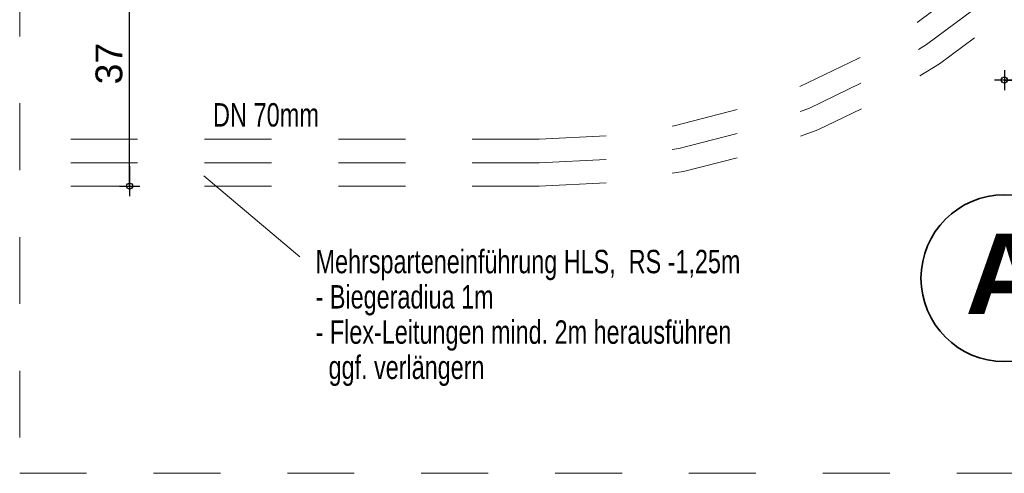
# Model space of a CAD drawing. Header units: metres. Extents: x 1333.9 to 1416.6, y -82.7 to -2.5.
# Tile 140 of 160: x 1412.885 to 1414.356, y -74.327 to -73.648. Entities that reach past the tile are written whole.
import ezdxf

# ---------------------------------------------------------------- set-up
doc = ezdxf.new("R2010")
doc.units = ezdxf.units.M
doc.header["$PDMODE"] = 65
for name, pattern in [('AUSGEZOGEN', [0]), ('GETRENNT2_S10', [0.225, 0.1, -0.05, 0, -0.025, 0, -0.05]), ('STRICHLINIE2_S3', [0.055, 0.04, -0.015]), ('STRICHLINIE_S4', [0.08, 0.06, -0.02])]:
    doc.linetypes.add(name, pattern=pattern)
for name, color, linetype, lineweight in [('XR$12$Achsen', 4, 'AUSGEZOGEN', 13), ('XR$12$Legende', 4, 'AUSGEZOGEN', 13), ('XR$12$Maßlinie 1_50', 7, 'AUSGEZOGEN', 25), ('XR$12$Text 1_100', 3, 'AUSGEZOGEN', 18), ('XR$12$Wand Mauerwerk tr', 42, 'AUSGEZOGEN', 18)]:
    doc.layers.add(name, color=color, linetype=linetype, lineweight=lineweight)
doc.styles.add('ARIAL', font='arial.ttf')
doc.dimstyles.new('DIMSTYLE_15', dxfattribs={"dimtxt": 0.04, "dimasz": 0.03, "dimexe": 0, "dimexo": 1e-06, "dimgap": 0.02, "dimtad": 2, "dimdec": 1, "dimlfac": 100, "dimrnd": 0.5, "dimzin": 4, "dimdsep": 46, "dimtxsty": 'ARIAL', "dimblk1": 'ALL_ML_KREIS', "dimblk2": 'ALL_ML_KREIS', "dimsah": 1, "dimcen": 0, "dimse1": 1, "dimse2": 1, "dimclrd": 7, "dimclre": 7, "dimclrt": 7, "dimadec": 0, "dimazin": 0, "dimtfac": 1, "dimtdec": 0, "dimtix": 1, "dimtmove": 2, "dimatfit": 3, "dimfxl": 0, "dimtzin": 0, "dimlwd": 0, "dimlwe": 25, "dimarcsym": 0})

# ---------------------------------------------------------------- blocks, each defined once
blk = doc.blocks.new('ALL_ML_KREIS')
at = {"color": 0, "linetype": 'ByBlock', "lineweight": -2}
for p, q in [((0, -0.5), (0, 0.5)), ((-1, 0), (0.5, 0))]:
    blk.add_line(p, q, dxfattribs=at)
blk.add_circle((0, 0), 0.15, dxfattribs=at)
blk = doc.blocks.new('*D618')
at = {"layer": 'DEFPOINTS', "color": 7, "linetype": 'AUSGEZOGEN', "lineweight": 25, "transparency": 33554687}
for p in [(1414.8566, -73.3482), (1414.3566, -73.4682), (1414.3566, -73.7386)]:
    blk.add_point(p, dxfattribs=at)
at = {"layer": 'XR$12$Maßlinie 1_50', "color": 7, "linetype": 'AUSGEZOGEN', "lineweight": -2, "transparency": 33554687}
blk.add_line((1414.3566, -73.7386), (1414.8566, -73.7386), dxfattribs=at)
at = {"layer": 'XR$12$Maßlinie 1_50', "color": 7, "linetype": 'AUSGEZOGEN', "lineweight": 25, "transparency": 33554687, "xscale": 0.03, "yscale": 0.03, "zscale": 0.03, "rotation": 180}
blk.add_blockref('ALL_ML_KREIS', (1414.3566, -73.7386), dxfattribs=at)
at = {"layer": 'XR$12$Maßlinie 1_50', "color": 7, "linetype": 'AUSGEZOGEN', "lineweight": 25, "transparency": 33554687, "xscale": 0.03, "yscale": 0.03, "zscale": 0.03}
blk.add_blockref('ALL_ML_KREIS', (1414.8566, -73.7386), dxfattribs=at)
at = {"layer": 'XR$12$Maßlinie 1_50', "color": 7, "linetype": 'AUSGEZOGEN', "lineweight": 25, "transparency": 33554687, "insert": (1414.6049, -73.7079), "char_height": 0.04, "width": 0.16, "attachment_point": 5, "style": 'ARIAL'}
blk.add_mtext('\\A1;{\\A1;{50\\H0.026400;\\S^ ;}}', dxfattribs=at)
blk = doc.blocks.new('*D619')
at = {"layer": 'DEFPOINTS', "color": 7, "linetype": 'AUSGEZOGEN', "lineweight": 25, "transparency": 33554687}
for p in [(1414.1066, -73.5272), (1413.0497, -73.8972), (1413.0497, -73.8972)]:
    blk.add_point(p, dxfattribs=at)
at = {"layer": 'XR$12$Maßlinie 1_50', "color": 7, "linetype": 'AUSGEZOGEN', "lineweight": -2, "transparency": 33554687}
blk.add_line((1413.0497, -73.8972), (1413.0497, -73.5272), dxfattribs=at)
at = {"layer": 'XR$12$Maßlinie 1_50', "color": 7, "linetype": 'AUSGEZOGEN', "lineweight": 25, "transparency": 33554687, "xscale": 0.03, "yscale": 0.03, "zscale": 0.03}
for p, rotation in [((1413.0497, -73.5272), 90), ((1413.0497, -73.8972), 270)]:
    blk.add_blockref('ALL_ML_KREIS', p, dxfattribs=dict(at, rotation=rotation))
at = {"layer": 'XR$12$Maßlinie 1_50', "color": 7, "linetype": 'AUSGEZOGEN', "lineweight": 25, "transparency": 33554687, "insert": (1413.019, -73.714), "char_height": 0.04, "width": 0.16, "attachment_point": 5, "rotation": 90, "style": 'ARIAL'}
blk.add_mtext('\\A1;{\\A1;{37\\H0.026400;\\S^ ;}}', dxfattribs=at)

msp = doc.modelspace()

# ---------------------------------------------------------------- linework, layer by layer
at = {"layer": 'XR$12$Achsen', "color": 6, "linetype": 'STRICHLINIE2_S3', "lineweight": 13, "transparency": 33554687}
for p, q in [((1413.6616, -73.8272), (1412.8854, -73.8272)), ((1413.6616, -73.8972), (1412.8854, -73.8972))]:
    msp.add_line(p, q, dxfattribs=at)
at = {"layer": 'XR$12$Achsen', "color": 4, "linetype": 'AUSGEZOGEN', "lineweight": 35, "transparency": 33554687}
msp.add_circle((1414.3567, -74.0349), 0.1247, dxfattribs=at)
at = {"layer": 'XR$12$Achsen', "color": 6, "linetype": 'STRICHLINIE2_S3', "lineweight": 13, "transparency": 33554687}
for radius in [1.07, 1]:
    msp.add_arc((1413.6616, -72.8272), radius, 270, 0, dxfattribs=at)
at = {"layer": 'XR$12$Legende', "color": 4, "linetype": 'GETRENNT2_S10', "lineweight": 13, "transparency": 33554687}
msp.add_line((1413.6616, -73.8622), (1412.8854, -73.8622), dxfattribs=at)
msp.add_arc((1413.6616, -72.8272), 1.035, 270, 0, dxfattribs=at)
at = {"layer": 'XR$12$Text 1_100', "color": 4, "linetype": 'AUSGEZOGEN', "lineweight": 13, "transparency": 33554687}
msp.add_line((1413.304, -74.0028), (1413.1603, -73.8818), dxfattribs=at)
at = {"layer": 'XR$12$Wand Mauerwerk tr', "color": 7, "linetype": 'STRICHLINIE_S4', "lineweight": 18, "transparency": 33554687}
msp.add_lwpolyline([(1416.568, -71.3733), (1412.8854, -71.3733), (1412.8854, -74.3267), (1416.568, -74.3267), (1416.568, -71.3733)], close=True, dxfattribs=at)

# ---------------------------------------------------------------- texts
at = {"layer": 'XR$12$Achsen', "color": 4, "linetype": 'AUSGEZOGEN', "lineweight": 35, "transparency": 33554687, "insert": (1414.2983, -74.0883), "char_height": 0.12, "width": 0.186482, "attachment_point": 7, "style": 'ARIAL'}
msp.add_mtext('\\A1;{\\fArial|i0|b1;\\H0.120000;\\W1.000000;\\C4;A}\\P', dxfattribs=at)
at = {"layer": 'XR$12$Text 1_100', "color": 3, "linetype": 'AUSGEZOGEN', "lineweight": 18, "transparency": 33554687, "insert": (1413.1742, -73.8086), "char_height": 0.035, "width": 0.170456, "attachment_point": 7, "style": 'ARIAL'}
msp.add_mtext('\\W0.72;DN 70mm', dxfattribs=at)
at = {"layer": 'XR$12$Text 1_100', "color": 3, "linetype": 'AUSGEZOGEN', "lineweight": 18, "transparency": 33554687, "insert": (1413.3275, -73.9925), "char_height": 0.035, "width": 0.65002, "attachment_point": 1, "line_spacing_factor": 0.903614, "style": 'ARIAL'}
msp.add_mtext('\\A1;{\\fArial|i0|b0;\\H0.035000;\\W0.714286;\\C3;Mehrsparteneinführung HLS,  RS -1,25m}\\P{\\fArial|i0|b0;\\H0.035000;\\W0.714286;\\C3;- Biegeradiua 1m}\\P{\\fArial|i0|b0;\\H0.035000;\\W0.714286;\\C3;- Flex-Leitungen mind. 2m herausführen}\\P{\\fArial|i0|b0;\\H0.035000;\\W0.714286;\\C3;  ggf. verlängern}\\P', dxfattribs=at)

# ---------------------------------------------------------------- dimensions: what is measured, and where the dimension line sits
at = {"layer": 'XR$12$Maßlinie 1_50', "color": 7, "linetype": 'AUSGEZOGEN', "lineweight": 25, "transparency": 33554687}
dim = msp.add_linear_dim(base=(1414.8566, -73.7386), p1=(1414.3566, -73.4682), p2=(1414.8566, -73.3482), dimstyle='DIMSTYLE_15', override={"dimpost": '<>', "dimclrd": 7, "dimclre": 7, "dimclrt": 7, "dimlwd": 0, "dimlwe": 25}, dxfattribs=at)
dim.commit()
dim.dimension.update_dxf_attribs({"geometry": '*D618', "text_midpoint": (1414.6049, -73.7079), "dimtype": 160})
dim = msp.add_linear_dim(base=(1413.0497, -73.5272), p1=(1413.0497, -73.8972), p2=(1414.1066, -73.5272), angle=90, dimstyle='DIMSTYLE_15', override={"dimpost": '<>', "dimclrd": 7, "dimclre": 7, "dimclrt": 7, "dimlwd": 0, "dimlwe": 25}, dxfattribs=at)
dim.commit()
dim.dimension.update_dxf_attribs({"geometry": '*D619', "text_midpoint": (1413.019, -73.714), "dimtype": 160})

doc.saveas('drawing.dxf')
